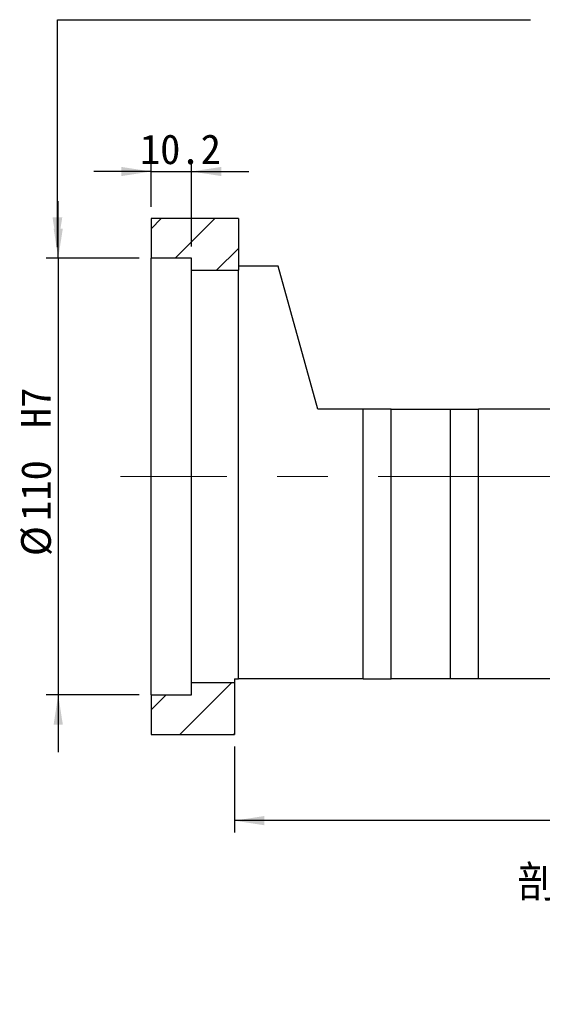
# Model space of a CAD drawing. Header units: millimetres. Extents: x 90 to 845, y 30 to 598.
# Tile 3 of 5: x 543 to 674, y 30 to 278. Entities that reach past the tile are written whole.
import ezdxf

# ---------------------------------------------------------------- set-up
doc = ezdxf.new("R2010")
doc.units = ezdxf.units.MM
doc.header["$LTSCALE"] = 3
doc.linetypes.add('CENTERX2', pattern=[20.32, 12.7, -2.54, 2.54, -2.54])
doc.layers.add('圖層0', color=7, linetype='Continuous')
doc.styles.add('SLDTEXTSTYLE0', font='MINGLIU.TTC')
doc.styles.add('SLDTEXTSTYLE3', font='GOTHIC.TTF', dxfattribs={"width": 0.913, "bigfont": 'bigfont'})
doc.styles.get("Standard").update_dxf_attribs({"font": 'MINGLIU.TTC'})
doc.dimstyles.new('SLDDIMSTYLE0', dxfattribs={"dimtxt": 0.18, "dimasz": 7.5, "dimexe": 0, "dimexo": 0.0625, "dimgap": 0, "dimtad": 0, "dimtih": 1, "dimtoh": 1, "dimdec": 0, "dimrnd": 1e-09, "dimzin": 0, "dimdsep": 46, "dimtxsty": 'Standard', "dimsah": 1, "dimcen": 0.09, "dimadec": 0, "dimazin": 0, "dimtfac": 7.5, "dimtdec": 0, "dimtofl": 0, "dimtmove": 0, "dimatfit": 3, "dimfxl": 0, "dimfrac": 2, "dimtolj": 1, "dimtzin": 0, "dimarcsym": 0})
doc.dimstyles.new('SLDDIMSTYLE3', dxfattribs={"dimtxt": 7.5, "dimasz": 7.5, "dimexe": 0, "dimexo": 0.0625, "dimgap": 1.875, "dimtad": 1, "dimrnd": 1e-09, "dimzin": 12, "dimdsep": 46, "dimtxsty": 'SLDTEXTSTYLE0', "dimsah": 1, "dimcen": 0.09, "dimadec": 0, "dimazin": 3, "dimtfac": 1, "dimtofl": 0, "dimtmove": 0, "dimatfit": 3, "dimfxl": 0, "dimfrac": 2, "dimtolj": 1, "dimtzin": 12, "dimarcsym": 0})
doc.dimstyles.new('SLDDIMSTYLE5', dxfattribs={"dimtxt": 7.5, "dimasz": 7.5, "dimexe": 0, "dimexo": 0.0625, "dimgap": 1.875, "dimtad": 1, "dimdec": 1, "dimrnd": 1e-09, "dimzin": 12, "dimdsep": 46, "dimtxsty": 'SLDTEXTSTYLE0', "dimsah": 1, "dimcen": 0.09, "dimadec": 0, "dimazin": 3, "dimtfac": 1, "dimtdec": 1, "dimtmove": 0, "dimatfit": 0, "dimfxl": 0, "dimfrac": 2, "dimtolj": 1, "dimtzin": 12, "dimarcsym": 0})

# ---------------------------------------------------------------- blocks, each defined once
blk = doc.blocks.new('_D_11')
at = {"layer": '圖層0', "color": 7}
for p, q in [((552.29, 218.04), (552.29, 232.46)), ((572.71, 218.04), (549.29, 218.04)), ((552.29, 218.04), (552.29, 108.04)), ((572.71, 108.04), (549.29, 108.04)), ((552.29, 108.04), (552.29, 93.61))]:
    blk.add_line(p, q, dxfattribs=at)
for points in [[(552.29, 218.04), (553.45, 225.54), (551.14, 225.54)], [(552.29, 108.04), (551.14, 100.54), (553.45, 100.54)]]:
    blk.add_solid(points, dxfattribs=at)
at = {"layer": '圖層0', "color": 7, "char_height": 7.5, "attachment_point": 1, "rotation": 90, "style": 'SLDTEXTSTYLE0'}
for s, insert in [('  H7', (542.93, 165.05)), ('110', (542.93, 151.86)), ('%%c', (542.93, 142.97))]:
    blk.add_mtext(s, dxfattribs=dict(at, insert=insert))
blk = doc.blocks.new('_D_12')
at = {"layer": '圖層0', "color": 7}
for p, q in [((575.71, 231.04), (575.71, 242.91)), ((585.91, 221.04), (585.91, 242.91)), ((575.71, 239.91), (561.28, 239.91)), ((575.71, 239.91), (585.91, 239.91)), ((585.91, 239.91), (600.33, 239.91))]:
    blk.add_line(p, q, dxfattribs=at)
for points in [[(575.71, 239.91), (568.21, 241.07), (568.21, 238.76)], [(585.91, 239.91), (593.41, 238.76), (593.41, 241.07)]]:
    blk.add_solid(points, dxfattribs=at)
at = {"layer": '圖層0', "color": 7, "insert": (572.89, 249.28), "char_height": 7.5, "attachment_point": 1, "style": 'SLDTEXTSTYLE0'}
blk.add_mtext('10.2', dxfattribs=at)
blk = doc.blocks.new('_D_14')
at = {"layer": '圖層0', "color": 7}
for p, q in [((800.71, 117.04), (800.71, 73.31)), ((596.71, 95.04), (596.71, 73.31)), ((800.71, 76.31), (596.71, 76.31))]:
    blk.add_line(p, q, dxfattribs=at)
for points in [[(596.71, 76.31), (604.21, 75.16), (604.21, 77.47)], [(800.71, 76.31), (793.21, 77.47), (793.21, 75.16)]]:
    blk.add_solid(points, dxfattribs=at)
at = {"layer": '圖層0', "color": 7, "insert": (692.11, 85.68), "char_height": 7.5, "attachment_point": 1, "style": 'SLDTEXTSTYLE0'}
blk.add_mtext('204', dxfattribs=at)
blk = doc.blocks.new('SW_NOTE_4')
at = {"layer": '圖層0', "color": 0, "char_height": 7.9375, "attachment_point": 2, "style": 'SLDTEXTSTYLE3'}
for s, insert in [('\\M+19655\\M+196CA\\M+19AA4 AV-AV', (33.24, 10.14)), ('\\M+194E4\\M+197E1 1 : 3', (34.02, -3.44))]:
    blk.add_mtext(s, dxfattribs=dict(at, insert=insert))

msp = doc.modelspace()

# ---------------------------------------------------------------- hatches: boundary and pattern name
at = {"layer": '圖層0', "linetype": 'Continuous', "lineweight": 18}
h = msp.add_hatch(dxfattribs=at)
h.set_pattern_fill('ANSI31', color=256, scale=3, style=0)
h.paths.add_polyline_path([(597.706, 215.036), (597.706, 228.036), (575.706, 228.036), (575.706, 218.036), (585.906, 218.036), (585.906, 215.036)], flags=0)
h = msp.add_hatch(dxfattribs=at)
h.set_pattern_fill('ANSI31', color=256, scale=3, style=0)
h.paths.add_polyline_path([(596.706, 98.036), (596.706, 111.036), (585.906, 111.036), (585.906, 108.036), (575.706, 108.036), (575.706, 98.036)], flags=0)

# ---------------------------------------------------------------- linework, layer by layer
at = {"color": 7, "linetype": 'Continuous', "lineweight": 25}
for p, q in [((575.706, 228.036), (575.706, 218.036)), ((597.706, 228.036), (575.706, 228.036)), ((597.706, 228.036), (597.706, 215.036)), ((585.906, 218.036), (575.706, 218.036)), ((575.706, 108.036), (575.706, 218.036)), ((585.906, 215.036), (585.906, 218.036)), ((607.706, 216.036), (597.706, 216.036)), ((617.706, 180.036), (607.706, 216.036)), ((585.906, 215.036), (597.706, 215.036)), ((585.906, 111.036), (585.906, 215.036)), ((597.706, 112.026), (597.706, 215.036)), ((629.206, 180.036), (617.706, 180.036)), ((629.206, 112.036), (629.206, 180.036)), ((636.206, 180.036), (629.206, 180.036)), ((636.206, 112.036), (636.206, 180.036)), ((636.206, 180.036), (651.206, 180.036)), ((651.206, 112.036), (651.206, 180.036)), ((651.206, 180.036), (658.206, 180.036)), ((658.206, 112.036), (658.206, 180.036)), ((689.206, 180.036), (658.206, 180.036)), ((596.706, 112.026), (597.706, 112.026)), ((596.706, 112.026), (596.706, 111.036)), ((629.206, 112.036), (597.706, 112.036)), ((629.206, 112.036), (636.206, 112.036)), ((651.206, 112.036), (636.206, 112.036)), ((658.206, 112.036), (651.206, 112.036)), ((689.206, 112.036), (658.206, 112.036)), ((585.906, 108.036), (585.906, 111.036)), ((596.706, 111.036), (585.906, 111.036)), ((596.706, 111.036), (596.706, 98.036)), ((575.706, 108.036), (575.706, 98.036)), ((575.706, 108.036), (585.906, 108.036)), ((575.706, 98.036), (596.706, 98.036))]:
    msp.add_line(p, q, dxfattribs=at)
at = {"layer": '圖層0', "color": 7, "linetype": 'CENTERX2', "lineweight": 18, "ltscale": 1.666667}
msp.add_line((798.018, 163.036), (567.985, 163.036), dxfattribs=at)

# ---------------------------------------------------------------- block references
at = {"layer": '圖層0'}
msp.add_blockref('SW_NOTE_4', (665.516, 54.779), dxfattribs=at)

# ---------------------------------------------------------------- dimensions: what is measured, and where the dimension line sits
at = {"layer": '圖層0', "color": 7}
for base, p1, p2, dimstyle, picture, middle in [((585.906, 239.913), (575.706, 228.036), (585.906, 218.036), 'SLDDIMSTYLE5', '_D_12', (580.589, 239.913)), ((596.706, 76.313), (800.706, 120.036), (596.706, 98.036), 'SLDDIMSTYLE3', '_D_14', (698.706, 76.313))]:
    dim = msp.add_linear_dim(base=base, p1=p1, p2=p2, dimstyle=dimstyle, dxfattribs=at)
    dim.commit()
    dim.dimension.update_dxf_attribs({"geometry": picture, "text_midpoint": middle, "dimtype": 160})
dim = msp.add_linear_dim(base=(552.292, 108.036), p1=(575.706, 218.036), p2=(575.706, 108.036), angle=90, text='%%c<>  H7', dimstyle='SLDDIMSTYLE5', dxfattribs=at)
dim.commit()
dim.dimension.update_dxf_attribs({"geometry": '_D_11', "text_midpoint": (552.292, 161.815), "dimtype": 160})

# ---------------------------------------------------------------- leaders
msp.add_leader([(552.083, 220.832), (552.083, 278.175), (671.309, 278.175)], dimstyle='SLDDIMSTYLE0', dxfattribs=at)

doc.saveas('drawing.dxf')
